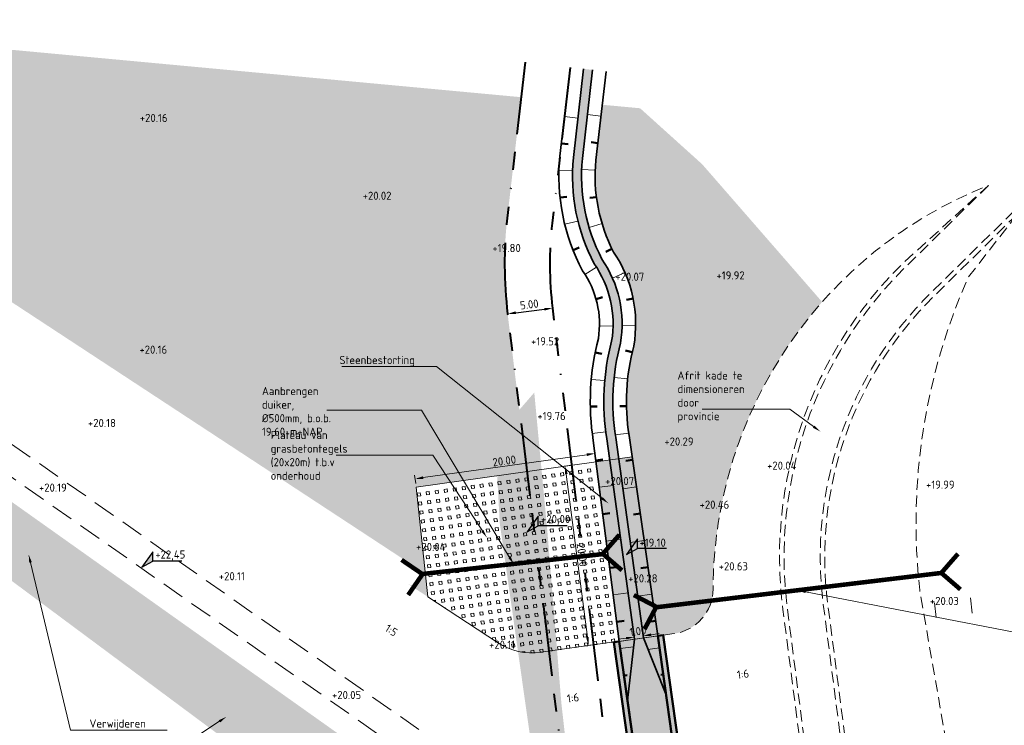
# Model space of a CAD drawing. Header units: metres. Extents: x 155514 to 155815, y 376837 to 377152.
# Tile 5 of 6: x 155603 to 155712, y 377031 to 377109. Entities that reach past the tile are written whole.
import ezdxf
from ezdxf import colors
from ezdxf.entities.mleader import LeaderData, LeaderLine
from ezdxf.enums import TextEntityAlignment as Align
from ezdxf.math import Vec2, Vec3

# ---------------------------------------------------------------- set-up
doc = ezdxf.new("R2010")
doc.units = ezdxf.units.M
doc.linetypes.add('DASHED2', pattern=[0.375, 0.25, -0.125])
doc.linetypes.add('VH-RIJWIELPADBAND', pattern=[20, 8, -2, 2, -2, 0, -2, 2, -2])
doc.layers.add('bos_UIT', color=7, linetype='Continuous', true_color=0xff7575)
doc.layers.add('N-XX-GR-BEEK-BEGELEIDEND-BOS-G', color=7, linetype='Continuous', true_color=0x45a93d)
doc.layers.add('C_Duiker_Nog aan te leggen_L', color=7, linetype='Continuous')
for name, color, linetype, lineweight, true_color in [('Meest waarschijnlijk tracé', 150, 'Continuous', 18, 0x007fff), ('V-WE-AM-AS_WATERGANG_SLOOT-G', 1, 'DASHED2', 18, 0xff0000), ('X-XX-AL-T25-Bestaande', 7, 'Continuous', 25, 0x848484)]:
    doc.layers.add(name, color=color, linetype=linetype, lineweight=lineweight, true_color=true_color)
for name, color, linetype, lineweight in [('N-WE-GW-SCOOP-PROVINCIE-GD', 90, 'Continuous', 50), ('N-XX-BC-BETONVORM-G', 50, 'Continuous', 50), ('N-XX-BC-BETONVORM-V', 254, 'Continuous', 18), ('N-XX-GW-TALUD-G-UIT', 90, 'Continuous', 35), ('N-XX-GW-TALUDARCERING-S', 90, 'Continuous', 25), ('N-XX-GW-TALUDARCERING_KORT-G', 90, 'Continuous', 50), ('N-XX-GW-TALUDARCERING_LANG-G', 90, 'Continuous', 18), ('N-XX-VH-KANTOPSLUITING_RIJWIELPADBAND-G', 10, 'VH-RIJWIELPADBAND', 35), ('N-XX-VH-VERHARDING_BESTORTING-A-500', 252, 'Continuous', 18), ('N-XX-VH-VERHARDING_GRASBETONSTEEN-A-200', 72, 'Continuous', 18), ('N-XX-VH-VERHARDING_GRASBETONSTEEN-O', 70, 'Continuous', 18), ('X-XX-AL-AANPIJLING-M', 7, 'Continuous', 18), ('X-XX-AL-AANPIJLING-T18', 10, 'Continuous', 18), ('X-XX-AL-HOOGTELABEL-S', 7, 'Continuous', 25), ('X-XX-AL-HULPLIJN-G', 7, 'Continuous', 18)]:
    doc.layers.add(name, color=color, linetype=linetype, lineweight=lineweight)
doc.styles.add('NLCS-ISO', font='NLCS-ISO.ttf')
doc.styles.add('NLCS-ISO-ANNOTATIEF-T18', font='NLCS-ISO.ttf', dxfattribs={"height": 1.8})
doc.styles.add('NLCS-ISO-M200-T18', font='NLCS-ISO.ttf', dxfattribs={"height": 0.36})
doc.dimstyles.new('NLCS-M200-T18-PIJL_L2_H1', dxfattribs={"dimscale": 0.2, "dimtxt": 2.5, "dimasz": 1.8, "dimexe": 2, "dimexo": 2, "dimgap": 0.7, "dimtad": 1, "dimzin": 0, "dimdsep": 46, "dimtxsty": 'NLCS-ISO-M200-T18', "dimcen": 2.5, "dimdle": 2, "dimclrd": 256, "dimclre": 256, "dimclrt": 10, "dimadec": 1, "dimazin": 0, "dimtfac": 1, "dimtdec": 3, "dimtofl": 0, "dimtmove": 0, "dimatfit": 3, "dimfxl": 2, "dimfxlon": 1, "dimtfillclr": 256, "dimtolj": 1, "dimtzin": 0, "dimlwd": -1, "dimlwe": -1, "dimarcsym": 0})

# ---------------------------------------------------------------- blocks, each defined once
blk = doc.blocks.new('SAL-HOOGTELABEL_02-SO')
for p, q in [((2.460741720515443, 3.435148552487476), (0, 0)), ((2.460741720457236, 1.312415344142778), (2.460741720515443, 3.435148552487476)), ((0, 0), (2.460741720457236, 1.312415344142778)), ((8.837532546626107, 1.312415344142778), (2.460741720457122, 1.312415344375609))]:
    blk.add_line(p, q)
blk.add_solid([(2.460741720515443, 3.435148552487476), (0, 0), (2.460741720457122, 1.312415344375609)])
at = {"style": 'NLCS-ISO'}
blk.add_attdef('...', text='', height=1.8, dxfattribs=at).set_placement((5.772751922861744, 2.615252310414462), align=Align.MIDDLE)
blk = doc.blocks.new('*D21')
at = {"layer": 'Defpoints', "color": 0, "transparency": 16777216}
for p in [(155663.2502884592, 377059.5787972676), (155666.6546897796, 377060.0187780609), (155669.2182240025, 377040.1831410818)]:
    blk.add_point(p, dxfattribs=at)
at = {"layer": 'X-XX-AL-AANPIJLING-M', "transparency": 16777216}
for p, q in [((155664.2420403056, 377059.7069701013), (155662.8535877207, 377059.5275281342)), ((155665.6984671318, 377040.6357369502), (155663.3656440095, 377058.6862206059)), ((155666.8055745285, 377039.8713331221), (155665.4171219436, 377039.691891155))]:
    blk.add_line(p, q, dxfattribs=at)
for points in [[(155663.5144067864, 377058.7054465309), (155663.2168812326, 377058.6669946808), (155663.2502884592, 377059.5787972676)], [(155665.8472299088, 377040.6549628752), (155665.5497043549, 377040.6165110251), (155665.8138226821, 377039.7431602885)]]:
    blk.add_solid(points, dxfattribs=at)
at = {"layer": 'X-XX-AL-AANPIJLING-M', "color": 10, "transparency": 16777216, "insert": (155665.1171891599, 377049.73660075), "char_height": 0.9, "attachment_point": 5, "rotation": 277.36402009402, "style": 'NLCS-ISO-ANNOTATIEF-T18'}
blk.add_mtext('\\A1;20.00', dxfattribs=at)
blk = doc.blocks.new('*D23')
at = {"layer": 'Defpoints', "color": 0, "transparency": 16777216}
for p in [(155666.5232372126, 377060.9543258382), (155666.6546897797, 377060.0187780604), (155646.7797026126, 377057.2261701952)]:
    blk.add_point(p, dxfattribs=at)
at = {"layer": 'X-XX-AL-AANPIJLING-M', "transparency": 16777216}
for p, q in [((155666.5990330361, 377060.4148870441), (155666.4675804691, 377061.3504348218)), ((155647.5394952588, 377058.2869456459), (155665.6319919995, 377060.8290981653)), ((155646.7240458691, 377057.6222791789), (155646.5925933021, 377058.5578269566))]:
    blk.add_line(p, q, dxfattribs=at)
for points in [[(155665.6111207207, 377060.9776390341), (155665.6528632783, 377060.6805572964), (155666.5232372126, 377060.9543258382)], [(155647.5186239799, 377058.4354865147), (155647.5603665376, 377058.138404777), (155646.6482500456, 377058.161717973)]]:
    blk.add_solid(points, dxfattribs=at)
at = {"layer": 'X-XX-AL-AANPIJLING-M', "color": 10, "transparency": 16777216, "insert": (155656.5036499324, 377060.1422826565), "char_height": 0.9, "attachment_point": 5, "rotation": 7.99819236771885, "style": 'NLCS-ISO-ANNOTATIEF-T18'}
blk.add_mtext('\\A1;20.00', dxfattribs=at)
blk = doc.blocks.new('*D50')
at = {"layer": 'Defpoints', "color": 0, "transparency": 16777216}
for p in [(155670.8651047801, 377040.6519597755), (155670.8973507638, 377040.4185174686), (155671.8879455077, 377040.5553508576)]:
    blk.add_point(p, dxfattribs=at)
at = {"layer": 'X-XX-AL-AANPIJLING-M', "transparency": 16777216}
for p, q in [((155670.8651047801, 377040.6519597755), (155670.8103714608, 377041.048197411)), ((155671.855699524, 377040.7887931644), (155671.8009662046, 377041.1850307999)), ((155672.7472342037, 377040.911943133), (155673.6387688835, 377041.0350931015)), ((155669.9735701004, 377040.528809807), (155669.0820354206, 377040.4056598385))]:
    blk.add_line(p, q, dxfattribs=at)
for points in [[(155669.9530451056, 377040.6773989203), (155669.9940950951, 377040.3802206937), (155670.8651047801, 377040.6519597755)], [(155672.726709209, 377041.0605322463), (155672.7677591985, 377040.7633540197), (155671.855699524, 377040.7887931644)]]:
    blk.add_solid(points, dxfattribs=at)
at = {"layer": 'X-XX-AL-AANPIJLING-M', "color": 10, "transparency": 16777216, "insert": (155671.279670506, 377041.3048269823), "char_height": 0.9, "attachment_point": 5, "rotation": 7.864644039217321, "style": 'NLCS-ISO-ANNOTATIEF-T18'}
blk.add_mtext('\\A1;1.00', dxfattribs=at)
blk = doc.blocks.new('*D37')
at = {"layer": 'Defpoints', "color": 0, "transparency": 16777216}
for p in [(155661.8386867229, 377077.0235180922), (155661.8386867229, 377077.0235180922), (155656.8754456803, 377076.4183417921)]:
    blk.add_point(p, dxfattribs=at)
at = {"layer": 'X-XX-AL-AANPIJLING-M', "transparency": 16777216}
for p, q in [((155661.8386867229, 377077.0235180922), (155661.7418585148, 377077.817636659)), ((155656.8754456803, 377076.4183417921), (155656.7786174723, 377077.2124603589))]:
    blk.add_line(p, q, dxfattribs=at)
at = {"layer": 'X-XX-AL-AANPIJLING-M', "lineweight": -2, "transparency": 16777216}
blk.add_line((155657.768829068, 377076.5272735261), (155660.9453033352, 377076.9145863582), dxfattribs=at)
at = {"layer": 'X-XX-AL-AANPIJLING-M', "transparency": 16777216}
for points in [[(155657.750673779, 377076.6761707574), (155657.786984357, 377076.3783762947), (155656.8754456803, 377076.4183417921)], [(155660.9271480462, 377077.0634835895), (155660.9634586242, 377076.7656891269), (155661.8386867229, 377077.0235180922)]]:
    blk.add_solid(points, dxfattribs=at)
at = {"layer": 'X-XX-AL-AANPIJLING-M', "color": 10, "transparency": 16777216, "insert": (155659.2687104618, 377077.4455631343), "char_height": 0.9, "attachment_point": 5, "rotation": 6.951854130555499, "style": 'NLCS-ISO-ANNOTATIEF-T18'}
blk.add_mtext('\\A1;5.00', dxfattribs=at)
blk = doc.blocks.new('*U35')
at = {"layer": 'N-XX-GW-TALUDARCERING_KORT-G'}
for p, q in [((155662.8196995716, 377095.2478196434), (155663.5647918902, 377095.1621608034)), ((155662.6734089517, 377089.2652378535), (155663.4191551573, 377089.3450037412)), ((155664.1047330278, 377083.4572331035), (155664.8021473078, 377083.7331195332)), ((155666.6520468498, 377078.0449733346), (155667.3740340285, 377078.2480361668)), ((155666.5511869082, 377072.1268847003), (155667.28680735, 377071.9807253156)), ((155666.020644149, 377066.1619657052), (155666.77051283, 377066.1759999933)), ((155666.6316146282, 377060.197322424), (155667.384984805, 377060.2946883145)), ((155667.4006611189, 377054.2468125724), (155668.18002361, 377054.3475377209)), ((155668.1697076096, 377048.2963027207), (155668.9750624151, 377048.4003871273)), ((155668.9387541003, 377042.345792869), (155669.7701012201, 377042.4532365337)), ((155669.7496845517, 377036.4009320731), (155670.1036817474, 377036.450674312))]:
    blk.add_line(p, q, dxfattribs=at)
at = {"layer": 'N-XX-GW-TALUDARCERING_LANG-G'}
for p, q in [((155663.1623349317, 377098.2281889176), (155664.6525195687, 377098.0568712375)), ((155662.556463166, 377092.2606759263), (155664.0558534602, 377092.2179120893)), ((155663.1926517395, 377086.3128299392), (155664.649077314, 377086.6717513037)), ((155665.4299241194, 377080.7729325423), (155666.694226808, 377081.5801120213)), ((155667.0311200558, 377075.0799018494), (155668.5308242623, 377075.0501143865)), ((155666.1255676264, 377069.1586871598), (155667.6196693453, 377069.0257960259)), ((155666.2376261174, 377063.1712689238), (155667.7257089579, 377063.3599736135)), ((155667.0161378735, 377057.2220674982), (155668.5488705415, 377057.4201585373)), ((155667.7851843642, 377051.2715576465), (155669.3699016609, 377051.4763672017)), ((155668.554230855, 377045.3210477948), (155670.1909327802, 377045.5325758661)), ((155669.3322378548, 377039.3717464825), (155670.8021314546, 377039.5782899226))]:
    blk.add_line(p, q, dxfattribs=at)
blk = doc.blocks.new('*U36')
at = {"layer": 'N-XX-GW-TALUDARCERING_KORT-G'}
for p, q in [((155666.8516493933, 377095.2965576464), (155666.1065570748, 377095.3822164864)), ((155666.6944609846, 377089.3180647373), (155665.9505161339, 377089.2229539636)), ((155668.4132602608, 377083.5978159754), (155667.740102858, 377083.2671210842)), ((155670.7485718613, 377078.1113355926), (155670.0135983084, 377077.9619572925)), ((155670.6515412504, 377072.1636299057), (155669.9214704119, 377072.3353755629)), ((155670.0204070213, 377066.2127127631), (155669.2705528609, 377066.1979229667)), ((155670.6962581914, 377060.2557015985), (155669.9463665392, 377060.1478698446)), ((155671.5502528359, 377054.3167881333), (155670.7838702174, 377054.2065850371)), ((155672.4042474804, 377048.3778746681), (155671.6213738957, 377048.2653002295)), ((155673.258242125, 377042.4389612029), (155672.4588775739, 377042.324015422)), ((155674.098472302, 377036.4980910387), (155673.8227849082, 377036.4593525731))]:
    blk.add_line(p, q, dxfattribs=at)
at = {"layer": 'N-XX-GW-TALUDARCERING_LANG-G'}
for p, q in [((155667.1942847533, 377098.2769269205), (155665.7041001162, 377098.4482446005)), ((155666.5602929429, 377092.3116685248), (155665.0613520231, 377092.3680255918)), ((155667.3177422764, 377086.3869923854), (155665.8811913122, 377085.9553428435)), ((155669.8461571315, 377080.9665476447), (155668.4715156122, 377080.366247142)), ((155671.032317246, 377075.1303832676), (155669.5324032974, 377075.1464502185)), ((155670.1491939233, 377069.2079806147), (155668.6575594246, 377069.3661783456)), ((155670.2672025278, 377063.2248527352), (155668.7829661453, 377063.007960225)), ((155671.1232555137, 377057.2862448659), (155669.606981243, 377057.0682100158)), ((155671.9772501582, 377051.3473314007), (155670.4279939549, 377051.1245538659)), ((155672.8312448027, 377045.4084179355), (155671.2490066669, 377045.1808977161)), ((155673.6810256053, 377039.4689054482), (155672.3963420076, 377039.2883869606))]:
    blk.add_line(p, q, dxfattribs=at)

msp = doc.modelspace()

# ---------------------------------------------------------------- hatches: boundary and pattern name
at = {"layer": 'bos_UIT', "transparency": 33554508}
h = msp.add_hatch(color=256, dxfattribs=at)
h.dxf.hatch_style = 1
edge = h.paths.add_edge_path()
edge.add_line((155662.817, 377033.348), (155661.28, 377052.226))
edge.add_line((155661.28, 377052.226), (155659.822, 377067.699))
edge.add_line((155659.822, 377067.699), (155658.1710664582, 377065.7897167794))
edge.add_line((155658.1710664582, 377065.7897167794), (155659.0037364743, 377058.9430707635))
edge.add_line((155659.0037364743, 377058.9430707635), (155655.7216811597, 377058.4823997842))
edge.add_line((155655.7216811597, 377058.4823997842), (155656.003, 377053.271))
edge.add_line((155656.003, 377053.271), (155659.467, 377028.884))
edge.add_line((155659.467, 377028.884), (155660.463, 377018.555))
edge.add_line((155660.463, 377018.555), (155660.23, 377014.93))
edge.add_line((155660.23, 377014.93), (155659.698, 377014.652))
edge.add_line((155659.698, 377014.652), (155562.288, 377083.845))
edge.add_line((155562.288, 377083.845), (155555.446, 377087.016))
edge.add_line((155555.446, 377087.016), (155554.15, 377087.191))
edge.add_line((155554.15, 377087.191), (155553.021, 377087.085))
edge.add_line((155553.021, 377087.085), (155549.447, 377086.752))
edge.add_line((155549.447, 377086.752), (155548.8666074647, 377086.3904679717))
edge.add_line((155548.8666074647, 377086.3904679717), (155656.2955594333, 377006.5398466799))
edge.add_arc((155662.2610260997, 377014.565630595), 9.99999999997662, 233.3770308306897, 277.9985996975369)
edge.add_line((155663.6525150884, 377004.6629158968), (155666.0249069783, 377004.9962747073))
edge.add_line((155666.0249069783, 377004.9962747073), (155662.817, 377033.348))
at = {"layer": 'N-XX-BC-BETONVORM-V', "transparency": 33554687}
h = msp.add_hatch(color=256, dxfattribs=at)
h.dxf.hatch_style = 1
h.paths.add_polyline_path([(155673.4108115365, 377006.0341118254), (155678.8771100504, 377006.8022137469), (155674.0907466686, 377040.8649992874), (155668.6244481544, 377040.0968973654), (155670.1757790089, 377029.0566469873), (155670.0353576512, 377029.0369155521), (155670.0910172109, 377028.6408069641), (155670.2314385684, 377028.6605383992)])
at = {"layer": 'N-XX-GR-BEEK-BEGELEIDEND-BOS-G', "true_color": 0xb0d85f, "transparency": 33554508}
h = msp.add_hatch(color=63, dxfattribs=at)
h.dxf.hatch_style = 1
edge = h.paths.add_edge_path()
edge.add_line((155674.0907466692, 377040.8649992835), (155675.2840661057, 377041.031897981))
edge.add_arc((155674.5915025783, 377045.9837012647), 4.999999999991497, 277.9617920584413, 359.8760547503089)
edge.add_arc((155727.7069862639, 377045.8541061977), 48.1156419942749, 170.8045711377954, 179.858558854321, ccw=False)
edge.add_arc((155727.7069864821, 377045.8541075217), 48.11564199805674, 138.5244173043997, 170.804572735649, ccw=False)
edge.add_line((155691.6569173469, 377077.7211362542), (155678.3898206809, 377092.955750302))
edge.add_line((155678.3898206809, 377092.955750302), (155671.5264412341, 377099.1462507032))
edge.add_line((155671.5264412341, 377099.1462507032), (155667.3390269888, 377099.5359484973))
edge.add_line((155667.3390269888, 377099.5359484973), (155666.6356209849, 377093.4174625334))
edge.add_arc((155684.7582831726, 377091.6274618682), 18.21084806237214, 174.3591120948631, 207.4090084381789)
edge.add_arc((155656.8301652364, 377075.2825163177), 14.2029669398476, -9.882854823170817, 34.0953143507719, ccw=False)
edge.add_arc((155693.9425081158, 377066.6845417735), 23.92675370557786, 165.0804106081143, 188.9497598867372)
edge.add_line((155670.3070594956, 377062.9622962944), (155673.4965295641, 377040.7818448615))
edge.add_line((155673.4965295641, 377040.7818448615), (155674.0907466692, 377040.8649992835))
edge = h.paths.add_edge_path()
edge.add_arc((155646.394898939, 377047.3843812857), 1.000000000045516, 236.7147241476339, 416.7147242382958)
edge.add_line((155646.9437069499, 377048.2203297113), (155561.3322396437, 377104.4250639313))
edge.add_line((155561.3322396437, 377104.4250639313), (155566.0492180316, 377108.7629522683))
edge.add_line((155566.0492180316, 377108.7629522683), (155566.2461551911, 377108.944062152))
edge.add_line((155566.2461551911, 377108.944062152), (155658.375646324, 377100.3701171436))
edge.add_line((155658.375646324, 377100.3701171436), (155656.8390759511, 377087.0044588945))
edge.add_arc((155701.544615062, 377081.8649284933), 44.99999999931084, 173.4418357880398, 186.9518541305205)
edge.add_line((155656.8754456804, 377076.418341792), (155659.0060632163, 377058.9444777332))
edge.add_line((155659.0060632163, 377058.9444777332), (155646.7797026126, 377057.2261701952))
edge.add_line((155646.7797026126, 377057.2261701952), (155648.0485172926, 377045.1025192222))
edge.add_line((155648.0485172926, 377045.1025192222), (155645.8460909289, 377046.5484328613))
at = {"layer": 'N-XX-VH-VERHARDING_BESTORTING-A-500'}
h = msp.add_hatch(dxfattribs=at)
h.set_pattern_fill('AVH-BESTORTING_02-SO', color=256, scale=0.1, pattern_type=2)
h.set_pattern_definition([(228.0128, (155667.376972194, 377061.0190987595), (-7.999998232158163, -9.00000134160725), [0.134536, -13.319088]), (184.9697, (155667.286972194, 377060.9190987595), (12.00000105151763, 0.9999913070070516), [0.230868, -22.855925]), (132.5104, (155667.056972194, 377060.8990987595), (9.999990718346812, -11.0000086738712), [0.162788, -16.116032]), (267.2737, (155666.666972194, 377060.6490987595), (0.9999960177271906, 20.00000029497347), [0.210238, -20.813558]), (292.8337, (155666.656972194, 377060.4390987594), (-5.00000990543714, 11.99999641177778), [0.206155, -20.409373]), (357.2737, (155666.736972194, 377060.2490987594), (-20.00000029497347, 0.9999960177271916), [0.210238, -20.813558]), (37.6942, (155666.946972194, 377060.2390987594), (-13.00000734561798, -9.999990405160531), [0.278029, -27.524849]), (72.2553, (155667.166972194, 377060.4090987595), (7.00001076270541, 21.99999623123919), [0.262488, -25.986321]), (121.4296, (155667.246972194, 377060.6590987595), (-8.000008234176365, 12.99999503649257), [0.21095, -20.884073]), (175.2364, (155667.136972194, 377060.8390987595), (11.00000094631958, -0.9999915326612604), [0.240832, -11.800763]), (222.3974, (155666.896972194, 377060.8590987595), (-12.00000735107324, -10.99999208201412), [0.311448, -30.833375]), (138.8141, (155667.656972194, 377060.6390987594), (-7.000002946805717, 5.999997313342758), [0.106301, -10.523844]), (171.4692, (155667.576972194, 377060.7090987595), (12.99999828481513, -2.000007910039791), [0.202237, -20.021511]), (225, (155667.376972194, 377060.7390987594), (-1.776356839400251e-16, -1.000000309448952), [0.141421, -1.272792]), (203.1986, (155667.306972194, 377060.8590987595), (4.999999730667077, 2.000001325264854), [0.076158, -7.539615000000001]), (291.8014, (155667.236972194, 377060.8290987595), (-0.9999999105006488, 3.00000027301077), [0.107703, -5.277462]), (30.9638, (155667.276972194, 377060.7290987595), (2.999998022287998, 2.000002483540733), [0.174929, -5.656023]), (161.5651, (155667.426972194, 377060.8190987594), (2.000000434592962, -0.9999984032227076), [0.126491, -3.035787]), (16.38950000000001, (155666.656972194, 377060.8290987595), (10.00000219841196, 2.99999270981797), [0.1772, -17.542845]), (70.3462, (155666.826972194, 377060.8790987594), (-3.999995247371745, -11.00000213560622), [0.148661, -14.717408]), (293.1986, (155667.426972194, 377061.0190987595), (-2.000001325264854, 4.999999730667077), [0.152315, -7.463458]), (343.6105, (155667.486972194, 377060.8790987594), (-10.00000219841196, 2.999992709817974), [0.1772, -17.542845]), (339.444, (155666.656972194, 377060.2090987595), (-5.000001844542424, 1.999995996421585), [0.17088, -8.373124]), (294.7751, (155666.816972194, 377060.1490987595), (-4.99999218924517, 11.00000342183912), [0.143178, -14.174643]), (66.80140000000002, (155667.436972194, 377060.0190987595), (2.000001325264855, 4.999999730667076), [0.152315, -7.463458]), (17.354, (155667.496972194, 377060.1590987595), (-13.00000201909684, -3.999994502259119), [0.1676309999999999, -16.595424]), (69.444, (155666.946972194, 377060.0190987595), (-1.999995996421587, -5.000001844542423), [0.08544000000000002, -8.458564]), (101.3099, (155667.376972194, 377060.0190987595), (-0.9999976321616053, 4.000000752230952), [0.05099000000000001, -5.048029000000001]), (165.9638, (155667.366972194, 377060.0690987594), (3.000000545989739, -0.9999980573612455), [0.206155, -3.91695]), (186.009, (155667.166972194, 377060.1190987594), (9.99999975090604, 0.9999993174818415), [0.19105, -18.913923]), (303.6901, (155667.276972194, 377060.6390987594), (-1.000001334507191, 1.999999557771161), [0.144222, -3.461329]), (353.1572, (155667.356972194, 377060.5190987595), (16.99999936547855, -2.000007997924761), [0.251794, -24.927563]), (60.94540000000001, (155667.606972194, 377060.4890987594), (-4.000000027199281, -7.000000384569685), [0.102956, -10.192674]), (90, (155667.656972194, 377060.5790987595), (-1, 1), [0.06, -0.9400000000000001]), (120.2564, (155667.146972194, 377060.1490987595), (3.999994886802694, -7.000002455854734), [0.138924, -13.75352]), (48.01280000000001, (155667.076972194, 377060.2690987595), (7.999998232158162, 9.000001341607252), [0.269072, -13.184552]), (0, (155667.256972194, 377060.4690987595), (1, 1), [0.26, -0.7400000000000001]), (325.3048, (155667.516972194, 377060.4690987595), (-9.999994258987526, 7.000008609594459), [0.158114, -15.653274]), (254.0546, (155667.646972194, 377060.3790987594), (-0.9999998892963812, -4.000000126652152), [0.145602, -7.134508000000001]), (207.646, (155667.606972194, 377060.2390987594), (-18.99999580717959, -10.00000771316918), [0.237065, -23.469474]), (175.4261, (155667.396972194, 377060.1290987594), (-13.00000055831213, 0.9999948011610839), [0.2507989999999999, -24.829074])])
h.paths.add_polyline_path([(155666.6546907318, 377060.0187706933), (155670.6477616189, 377060.5929600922), (155673.4965778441, 377040.7815091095), (155669.218580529, 377040.1803824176), (155666.656972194, 377060.0190987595)])
at = {"layer": 'N-XX-VH-VERHARDING_GRASBETONSTEEN-A-200'}
h = msp.add_hatch(dxfattribs=at)
h.set_pattern_fill('AVH-GRASBETONSTEEN_04', color=256, scale=0.5, angle=8, pattern_type=2)
h.set_pattern_definition([(7.999999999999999, (155666.597444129, 377060.0113796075), (-0.1391731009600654, 0.9902680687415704), [0.33333335, -0.66666665]), (7.999999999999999, (155666.551053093, 377060.3414689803), (-0.1391731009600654, 0.9902680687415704), [0.33333335, -0.66666665]), (97.99999999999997, (155666.597444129, 377060.0113796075), (-0.9902680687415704, -0.1391731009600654), [0.33333335, -0.66666665]), (97.99999999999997, (155666.9275335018, 377060.0577706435), (-0.9902680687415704, -0.1391731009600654), [0.33333335, -0.66666665])])
edge = h.paths.add_edge_path()
edge.add_line((155666.6546897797, 377060.0187780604), (155646.7797026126, 377057.2261701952))
edge.add_line((155646.7797026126, 377057.2261701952), (155648.0485172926, 377045.1025192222))
edge.add_line((155648.0485172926, 377045.1025192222), (155655.7488002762, 377040.0472109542))
edge.add_arc((155659.5904563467, 377045.8988499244), 7.000000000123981, 236.714724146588, 278.0000212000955)
edge.add_line((155660.5646706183, 377038.9669738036), (155669.2182240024, 377040.1831410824))
edge.add_line((155669.2182240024, 377040.1831410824), (155666.6546897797, 377060.0187780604))

# ---------------------------------------------------------------- linework, layer by layer
at = {"layer": 'C_Duiker_Nog aan te leggen_L', "const_width": 0.5}
for points in [[(155669.5163347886, 377048.0367659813), (155667.4007330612, 377049.8608298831), (155669.2421414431, 377051.9761878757)], [(155645.8794294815, 377045.3100089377), (155647.4640622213, 377047.6104260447), (155645.1469278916, 377049.1904300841)], [(155706.9472711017, 377045.9229490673), (155704.8316693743, 377047.747012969), (155706.6730777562, 377049.8623709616)], [(155672.0148808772, 377041.5311588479), (155673.3194465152, 377044.0011969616), (155670.8333476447, 377045.2992095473)]]:
    msp.add_lwpolyline(points, dxfattribs=at)
at = {"layer": 'C_Duiker_Nog aan te leggen_L', "ltscale": 0.3, "const_width": 0.5}
for points in [[(155647.3661211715, 377047.622556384), (155667.6597616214, 377049.8608298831)], [(155673.0456538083, 377043.9173587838), (155704.8316693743, 377047.747012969)]]:
    msp.add_lwpolyline(points, dxfattribs=at)
at = {"layer": 'Meest waarschijnlijk tracé', "linetype": 'Continuous', "const_width": 1}
msp.add_lwpolyline([(155669.6984470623, 376872.3080985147, 0.1350863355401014), (155675.2004728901, 376880.1409863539, -0.1179399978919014), (155680.6762394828, 376889.3034594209, 0.06272271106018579), (155686.0665324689, 376896.4207617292, 0.2029322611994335), (155688.1269919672, 376913.159282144, -0.1080489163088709), (155687.4041034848, 376924.6765383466, 0.1838662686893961), (155686.3938781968, 376929.3909676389, -0.2188057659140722), (155685.1081369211, 376938.2616594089, 0.2002423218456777), (155684.0078915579, 376948.3740426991, -0.0472551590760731), (155681.2854662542, 376954.6516632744, -0.1579994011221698), (155681.2663710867, 376968.8543880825, 0.2323280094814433), (155679.9988156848, 376977.5656808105, -0.04070056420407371), (155675.9137086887, 376984.9585543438, -0.1747316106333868), (155675.1084212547, 376997.2827545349, 0.07857333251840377), (155676.1688033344, 377005.9672327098), (155668.3284007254, 377062.6703095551), (155668.3284007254, 377062.6703095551, -0.1034318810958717), (155668.8659950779, 377073.2697565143, 0.194844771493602), (155666.8738059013, 377082.213437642, -0.1469933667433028), (155664.6469272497, 377093.6303953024), (155665.7752240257, 377103.4447385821)], format="xyb", dxfattribs=at)
at = {"layer": 'N-WE-GW-SCOOP-PROVINCIE-GD', "linetype": 'DASHED2', "lineweight": 18, "ltscale": 10, "flags": 128}
for points in [[(155552.9045141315, 377096.4493781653), (155652.0222079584, 377026.9425624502, 0.1823092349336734), (155665.7943106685, 377023.8475830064), (155689.449173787, 377027.1714676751)], [(155551.3074902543, 377093.9051720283), (155650.335139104, 377024.4615008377, 0.1828298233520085), (155666.2117573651, 377020.8767685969), (155689.8327575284, 377024.1958949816)]]:
    msp.add_lwpolyline(points, format="xyb", dxfattribs=at)
at = {"layer": 'N-WE-GW-SCOOP-PROVINCIE-GD', "linetype": 'DASHED2', "lineweight": 18, "ltscale": 5, "flags": 128}
for points in [[(155674.0907466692, 377040.8649992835), (155675.2840661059, 377041.031897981, 0.3733795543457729), (155679.5914876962, 377045.9715020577, -0.3073146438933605), (155710.0503815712, 377090.6130095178), (155710.0503815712, 377090.6130095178)], [(155710.0503815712, 377090.6130095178), (155700.5291016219, 377081.9436703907, 0.2345554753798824), (155687.3187359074, 377043.6979053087), (155698.3993512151, 376957.7422904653), (155704.0827483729, 376888.1712870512, 0.3266123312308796), (155734.9661460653, 376852.450030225), (155769.0480522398, 376844.594723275), (155814.3338333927, 376837.2559124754)], [(155710.0503815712, 377090.6130095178), (155700.8729279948, 377081.5805199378, 0.2344987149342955), (155687.8146324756, 377043.7618317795), (155698.8967405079, 376957.7946374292), (155704.58108828, 376888.2119974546, 0.3266123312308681), (155735.0784435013, 376852.9372563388), (155769.1442974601, 376845.0856491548), (155814.4138176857, 376837.7494735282)], [(155712.8562035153, 377087.7621564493), (155703.6787499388, 377078.7296668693, 0.2344987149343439), (155691.781805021, 377044.2732435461), (155702.8758548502, 376958.2134131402), (155708.5678075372, 376888.5376806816, 0.3266123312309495), (155735.9768229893, 376856.8350652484), (155769.9142592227, 376849.0130561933), (155815.053692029, 376841.697961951)], [(155713.2069312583, 377087.4057998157), (155704.0294776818, 377078.3733102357, 0.2344987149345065), (155692.2777009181, 377044.337175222), (155703.373244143, 376958.265760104), (155709.0661474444, 376888.5783910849, 0.3266123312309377), (155736.0891204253, 376857.3222913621), (155770.010504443, 376849.5039820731), (155815.1336763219, 376842.1915230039)], [(155713.2069312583, 377087.4057998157), (155707.7952850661, 377080.4059398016, 0.1332494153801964), (155702.4442930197, 377045.8266872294), (155707.0028552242, 377019.6816462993), (155714.2404691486, 376958.3379174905, -0.02356729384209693), (155719.1785959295, 376888.2258362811, 0.3427682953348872), (155737.0020738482, 376866.3478288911), (155775.4716642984, 376857.3909752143), (155815.1336763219, 376842.1915230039)]]:
    msp.add_lwpolyline(points, format="xyb", dxfattribs=at)
at = {"layer": 'N-XX-BC-BETONVORM-G'}
for points in [[(155678.2829471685, 377006.7187244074), (155678.8771100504, 377006.8022137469), (155674.0907466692, 377040.8649992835), (155673.4965837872, 377040.7815099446), (155675.0479146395, 377029.7412595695), (155675.1885331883, 377029.7610187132), (155675.2441927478, 377029.3649101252), (155675.103574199, 377029.3451509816)], [(155669.2186110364, 377040.1803867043), (155668.6244481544, 377040.0968973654), (155670.1757790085, 377029.0566469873), (155670.0353576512, 377029.0369155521), (155670.0910172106, 377028.640806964), (155670.2314385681, 377028.6605383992), (155673.4108115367, 377006.0341118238), (155674.0049744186, 377006.1176011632), (155670.82560145, 377028.7440277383), (155670.6851800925, 377028.7242963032), (155670.6295205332, 377029.1204048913), (155670.7699418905, 377029.1401363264)]]:
    msp.add_lwpolyline(points, close=True, dxfattribs=at)
msp.add_lwpolyline([(155674.0049744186, 377006.1176011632), (155672.4325918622, 377017.3076687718), (155672.2921705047, 377017.2879373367), (155672.2365109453, 377017.6840459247), (155672.3769323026, 377017.7037773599), (155669.2186110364, 377040.1803867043)], dxfattribs=at)
at = {"layer": 'N-XX-GW-TALUD-G-UIT', "linetype": 'Continuous'}
for points in [[(155670.5123370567, 377030.9734150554), (155669.2186247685, 377040.1802889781), (155666.3496768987, 377062.3788202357, -0.1023884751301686), (155666.9071228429, 377073.6839358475, 0.195508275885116), (155665.1638811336, 377081.1689160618, -0.1486424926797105), (155662.6583196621, 377093.8440774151), (155663.7883111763, 377103.6731621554)], [(155670.1388993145, 377033.6519445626), (155670.8966948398, 377040.4232659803), (155667.8337283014, 377062.5973755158, -0.1031672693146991), (155668.3765243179, 377073.3743687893, 0.1949993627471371), (155666.4455424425, 377081.9536438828, -0.1474155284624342), (155664.149767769, 377093.6837498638), (155665.2784958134, 377103.5018444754)], [(155674.4168720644, 377034.2530678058), (155671.8879455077, 377040.5553508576), (155668.8230749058, 377062.743237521, -0.1037001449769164), (155669.3553106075, 377073.1644742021, 0.1946963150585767), (155667.3025669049, 377082.4723812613, -0.1465632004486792), (155665.1440920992, 377093.5770874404), (155666.2719522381, 377103.3876326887)], [(155674.7903098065, 377031.5745382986), (155673.4968434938, 377040.7796617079), (155670.3070594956, 377062.9622962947, -0.1045279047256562), (155670.8223705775, 377072.8448002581, 0.1942813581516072), (155668.5917321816, 377083.2442872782, -0.1452154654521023), (155666.635620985, 377093.4174625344), (155667.7621368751, 377103.2163150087)]]:
    msp.add_lwpolyline(points, format="xyb", dxfattribs=at)
at = {"layer": 'N-XX-GW-TALUD-G-UIT', "linetype": 'DASHED2', "lineweight": 18, "ltscale": 10, "flags": 128}
for points in [[(155708.0434340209, 377044.9999189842), (155708.2441823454, 377043.2984396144)], [(155704.0820550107, 377044.4374260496), (155704.2717357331, 377042.8297521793)]]:
    msp.add_lwpolyline(points, dxfattribs=at)
at = {"layer": 'N-XX-VH-KANTOPSLUITING_RIJWIELPADBAND-G', "lineweight": 40, "flags": 128}
for points in [[(155658.8210290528, 377104.2442210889), (155656.8390759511, 377087.0044588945, 0.05901695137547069), (155656.8754456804, 377076.4183417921), (155674.6938765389, 376930.2837900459, -0.220534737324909), (155657.8682677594, 376878.2572236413, -0.220534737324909)], [(155663.7883111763, 377103.6731621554), (155661.8063580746, 377086.4333999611, 0.0590169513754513), (155661.8386867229, 377077.0235180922), (155679.6571175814, 376930.888966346, -0.2205347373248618), (155661.5372312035, 376874.8603563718)]]:
    msp.add_lwpolyline(points, format="xyb", dxfattribs=at)
at = {"layer": 'N-XX-VH-VERHARDING_GRASBETONSTEEN-O'}
msp.add_lwpolyline([(155666.6546897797, 377060.0187780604), (155646.7797026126, 377057.2261701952), (155648.0485172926, 377045.1025192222), (155655.7488002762, 377040.0472109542, 0.1821152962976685), (155660.5646706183, 377038.9669738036), (155669.2182240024, 377040.1831410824)], format="xyb", close=True, dxfattribs=at)
at = {"layer": 'V-WE-AM-AS_WATERGANG_SLOOT-G', "linetype": 'ByBlock', "ltscale": 10, "const_width": 1.5, "flags": 128}
for points in [[(155601.2808923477, 377051.8031972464), (155604.6357625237, 377049.6411000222)], [(155605.2094787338, 377047.246277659), (155604.539, 377049.958), (155607.2647290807, 377050.6182463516)]]:
    msp.add_lwpolyline(points, dxfattribs=at)
at = {"layer": 'V-WE-AM-AS_WATERGANG_SLOOT-G', "ltscale": 10, "const_width": 1, "flags": 128}
msp.add_lwpolyline([(155604.4895, 377049.747), (155659.474, 377009.936)], dxfattribs=at)
at = {"layer": 'X-XX-AL-HULPLIJN-G'}
for points in [[(155666.6546907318, 377060.0187706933), (155670.6477616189, 377060.5929600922), (155673.4965778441, 377040.7815091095), (155669.218580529, 377040.1803824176), (155666.656972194, 377060.0190987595)], [(155668.6244481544, 377040.0968973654), (155674.0907466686, 377040.8649992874), (155678.8771100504, 377006.8022137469), (155673.4108115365, 377006.0341118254), (155670.2314385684, 377028.6605383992), (155670.0910172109, 377028.6408069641), (155670.0353576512, 377029.0369155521), (155670.1757790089, 377029.0566469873), (155668.6244481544, 377040.0968973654)]]:
    msp.add_lwpolyline(points, close=True, dxfattribs=at)

# ---------------------------------------------------------------- block references
at = {"layer": 'N-XX-GW-TALUDARCERING-S'}
for name in ['*U36', '*U35']:
    msp.add_blockref(name, (0, 0), dxfattribs=at)
at = {"layer": 'X-XX-AL-HOOGTELABEL-S', "xscale": 0.5, "yscale": 0.5, "zscale": 0.5}
for p, values in [((155659.0243920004, 377052.305264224), {'...': ' +20,00'}), ((155670.0238055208, 377049.7924485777), {'...': '+19.10'}), ((155616.4154479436, 377048.3781351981), {'...': ' +22,45'})]:
    msp.add_blockref('SAL-HOOGTELABEL_02-SO', p, dxfattribs=at).add_auto_attribs(values)

# ---------------------------------------------------------------- texts
at = {"layer": 'X-XX-AL-T25-Bestaande', "linetype": 'Continuous', "lineweight": 25, "char_height": 0.8999999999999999, "attachment_point": 5, "style": 'NLCS-ISO'}
for s, insert in [('{\\fNLCS-ISO|b0|i0|c0|p11;+20.16}', (155617.7353032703, 377098.0776024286, 20.157098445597)), ('{\\fNLCS-ISO|b0|i0|c0|p11;+20.02}', (155642.438342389, 377089.4676186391, 20.02143551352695)), ('{\\fNLCS-ISO|b0|i0|c0|p11;+19.80}', (155656.758488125, 377083.6854716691, 19.8040729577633)), ('{\\fNLCS-ISO|b0|i0|c0|p11;+20.07}', (155670.384066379, 377080.5120598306, 20.07115953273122)), ('{\\fNLCS-ISO|b0|i0|c0|p11;+19.92}', (155681.5300250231, 377080.6572369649, 19.91897829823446)), ('{\\fNLCS-ISO|b0|i0|c0|p11;+19.52}', (155661.0217899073, 377073.3707698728, 19.52148682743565)), ('{\\fNLCS-ISO|b0|i0|c0|p11;+20.16}', (155617.6914646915, 377072.4462676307, 20.16023929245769)), ('{\\fNLCS-ISO|b0|i0|c0|p11;+20.18}', (155612.010258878, 377064.3323799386, 20.18085045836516)), ('{\\fNLCS-ISO|b0|i0|c0|p11;+19.76}', (155661.7327968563, 377065.1045797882, 19.76212267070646)), ('{\\fNLCS-ISO|b0|i0|c0|p11;+20.29}', (155675.8186801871, 377062.2838682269, 20.28506625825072)), ('{\\fNLCS-ISO|b0|i0|c0|p11;+20.04}', (155687.1893115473, 377059.6154590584, 20.03846656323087)), ('{\\fNLCS-ISO|b0|i0|c0|p11;+20.07}', (155669.2620727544, 377057.908959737, 20.07207615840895)), ('{\\fNLCS-ISO|b0|i0|c0|p11;+20.19}', (155606.5879746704, 377057.1830740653, 20.19458411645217)), ('{\\fNLCS-ISO|b0|i0|c0|p11;+19.99}', (155704.7206331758, 377057.5090546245, 19.9915988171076)), ('{\\fNLCS-ISO|b0|i0|c0|p11;+20.46}', (155679.7408630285, 377055.3037872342, 20.45788710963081)), ('{\\fNLCS-ISO|b0|i0|c0|p11;+20.04}', (155648.3770998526, 377050.6296179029, 20.03710164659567)), ('{\\fNLCS-ISO|b0|i0|c0|p11;+20.63}', (155681.8302073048, 377048.4841000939, 20.62958060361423)), ('{\\fNLCS-ISO|b0|i0|c0|p11;+20.11}', (155626.3769831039, 377047.3867347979, 20.10548420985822)), ('{\\fNLCS-ISO|b0|i0|c0|p11;+20.28}', (155671.8279995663, 377047.146257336, 20.27530331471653)), ('{\\fNLCS-ISO|b0|i0|c0|p11;+20.03}', (155705.1713485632, 377044.6479637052, 20.03252064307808)), ('{\\fNLCS-ISO|b0|i0|c0|p11;+20.11}', (155656.2611942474, 377039.8063508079, 20.11415338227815)), ('{\\fNLCS-ISO|b0|i0|c0|p11;+20.05}', (155639.0668816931, 377034.2513214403, 20.05198347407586))]:
    msp.add_mtext(s, dxfattribs=dict(at, insert=insert))
at = {"layer": 'X-XX-AL-T25-Bestaande', "color": 0, "linetype": 'Continuous', "lineweight": 25, "attachment_point": 5, "style": 'NLCS-ISO'}
for s, insert, char_height, rotation in [('1:5', (155644.0157313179, 377041.4042260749), 0.8999999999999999, 327.5916834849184), ('1:6', (155682.9029994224, 377036.5612756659), 0.8999999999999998, 7.634142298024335), ('1:6', (155664.1041231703, 377033.9277263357), 0.8999999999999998, 7.634142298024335)]:
    msp.add_mtext(s, dxfattribs=dict(at, insert=insert, char_height=char_height, rotation=rotation))

# ---------------------------------------------------------------- dimensions: what is measured, and where the dimension line sits
at = {"layer": 'X-XX-AL-AANPIJLING-M'}
dim = msp.add_aligned_dim(p1=(155656.8754456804, 377076.4183417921), p2=(155661.8386867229, 377077.0235180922), distance=0, dimstyle='NLCS-M200-T18-PIJL_L2_H1', override={"dimscale": 0, "dimtxt": 1.8, "dimasz": 1.8, "dimexe": 1.6, "dimexo": 1.6, "dimgap": 0.5599999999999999, "dimtxsty": 'NLCS-ISO-ANNOTATIEF-T18', "dimcen": 2, "dimlwd": 65534}, dxfattribs=at)
dim.commit()
dim.dimension.update_dxf_attribs({"geometry": '*D37', "text_midpoint": (155659.2687104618, 377077.4455631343)})
for p1, p2, distance, picture, middle in [((155646.7797026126, 377057.2261701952), (155666.6546897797, 377060.0187780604), 0.9447377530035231, '*D23', (155656.5036499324, 377060.1422826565)), ((155669.2182240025, 377040.1831410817), (155666.6546897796, 377060.0187780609), 3.4327148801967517, '*D21', (155665.1171891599, 377049.73660075))]:
    dim = msp.add_aligned_dim(p1=p1, p2=p2, distance=distance, text='20.00', dimstyle='NLCS-M200-T18-PIJL_L2_H1', override={"dimscale": 0, "dimtxt": 1.8, "dimasz": 1.8, "dimexe": 0.8, "dimexo": 0.8, "dimgap": 0.28, "dimtxsty": 'NLCS-ISO-ANNOTATIEF-T18', "dimcen": 1}, dxfattribs=at)
    dim.commit()
    dim.dimension.update_dxf_attribs({"geometry": picture, "text_midpoint": middle})
dim = msp.add_linear_dim(base=(155670.8651047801, 377040.6519597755), p1=(155671.8879455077, 377040.5553508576), p2=(155670.8973507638, 377040.4185174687), angle=187.8646440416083, dimstyle='NLCS-M200-T18-PIJL_L2_H1', override={"dimscale": 0, "dimtxt": 1.8, "dimasz": 1.8, "dimexe": 0.8, "dimexo": 0.8, "dimgap": 0.28, "dimtxsty": 'NLCS-ISO-ANNOTATIEF-T18', "dimcen": 1}, dxfattribs=at)
dim.commit()
dim.dimension.update_dxf_attribs({"geometry": '*D50', "text_midpoint": (155671.3604021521, 377040.72037647), "dimtype": 129})

# ---------------------------------------------------------------- leaders
at = {"layer": 'X-XX-AL-AANPIJLING-T18'}
ml = msp.add_multileader_mtext('Standard', dxfattribs=at)
ml.set_content('Steenbestorting', color=10, style='NLCS-ISO-ANNOTATIEF-T18')
ml.set_leader_properties(color=256, lineweight=-1)
ml.build(insert=Vec2(0, 0))
ml.multileader.update_dxf_attribs({"text_left_attachment_type": 5, "text_right_attachment_type": 5, "dogleg_length": 1.8, "arrow_head_size": 0.8999999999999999, "scale": 0.5})
ctx = ml.context
ctx.base_point, ctx.scale, ctx.char_height, ctx.arrow_head_size, ctx.landing_gap_size, ctx.plane_origin = Vec3(155637.8173317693, 377070.5801097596), 0.5, 0.9000000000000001, 0.8999999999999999, 0.4500000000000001, Vec3(155668.0200213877, 377055.442949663)
ctx.left_attachment, ctx.right_attachment = 5, 5
notes = []
notes.append((ctx, [(1, (1, 1, 0), (155649.0015648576, 377070.5801097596), (-1, 0), 1.644233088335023, [(0, [(155668.0200213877, 377055.442949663)], 0, [])])]))
ctx.mtext.insert, ctx.mtext.width, ctx.mtext.defined_height, ctx.mtext.flow_direction = Vec3(155638.2673317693, 377071.7501097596), 16.58941287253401, 1.626888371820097, 5
ml = msp.add_multileader_mtext('Standard', dxfattribs=at)
ml.set_content('Afrit kade te dimensioneren door provincie ', color=10, style='NLCS-ISO-ANNOTATIEF-T18')
ml.set_leader_properties(color=256, lineweight=-1)
ml.build(insert=Vec2(0, 0))
ml.multileader.update_dxf_attribs({"text_left_attachment_type": 5, "text_right_attachment_type": 5, "dogleg_length": 1.8, "arrow_head_size": 0.8999999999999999, "scale": 0.5})
ctx = ml.context
ctx.base_point, ctx.scale, ctx.char_height, ctx.arrow_head_size, ctx.landing_gap_size, ctx.plane_origin = Vec3(155675.2047702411, 377065.8701955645), 0.5, 0.9000000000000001, 0.8999999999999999, 0.4500000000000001, Vec3(155694.2503577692, 377059.9518135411)
ctx.left_attachment, ctx.right_attachment = 5, 5
notes.append((ctx, [(1, (1, 1, 0), (155688.0990033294, 377065.8701955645), (-1, 0), 1.644233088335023, [(0, [(155691.4379962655, 377063.3906443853)], 0, [])])]))
ctx.mtext.insert, ctx.mtext.width, ctx.mtext.defined_height, ctx.mtext.flow_direction = Vec3(155675.6547702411, 377070.0401955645), 15.12051273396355, 1.626888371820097, 5
ml = msp.add_multileader_mtext('Standard', dxfattribs=at)
ml.set_content('Aanbrengen duiker, %%C500mm, b.o.b. 19,60 m+NAP', color=10, style='NLCS-ISO-ANNOTATIEF-T18')
ml.set_leader_properties(color=256, lineweight=-1)
ml.build(insert=Vec2(0, 0))
ml.multileader.update_dxf_attribs({"text_left_attachment_type": 5, "text_right_attachment_type": 5, "dogleg_length": 1.8, "arrow_head_size": 0.8999999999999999, "scale": 0.5})
ctx = ml.context
ctx.base_point, ctx.scale, ctx.char_height, ctx.arrow_head_size, ctx.landing_gap_size, ctx.plane_origin = Vec3(155629.2546588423, 377065.7349315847), 0.5, 0.9000000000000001, 0.8999999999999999, 0.4500000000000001, Vec3(155657.5583332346, 377048.693570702)
ctx.left_attachment, ctx.right_attachment = 5, 5
notes.append((ctx, [(1, (1, 1, 0), (155647.3688919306, 377065.7349315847), (-1, 0), 1.644233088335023, [(0, [(155657.5583332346, 377048.693570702)], 0, [])])]))
ctx.mtext.insert, ctx.mtext.width, ctx.mtext.defined_height, ctx.mtext.flow_direction = Vec3(155629.7046588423, 377068.3149315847), 16.58941287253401, 1.626888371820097, 5
ml = msp.add_multileader_mtext('Standard', dxfattribs=at)
ml.set_content('Plateau van grasbetontegels (20x20m) t.b.v onderhoud ', color=10, style='NLCS-ISO-ANNOTATIEF-T18')
ml.set_leader_properties(color=256, lineweight=-1)
ml.build(insert=Vec2(0, 0))
ml.multileader.update_dxf_attribs({"text_left_attachment_type": 5, "text_right_attachment_type": 5, "dogleg_length": 1.8, "arrow_head_size": 0.8999999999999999, "scale": 0.5})
ctx = ml.context
ctx.base_point, ctx.scale, ctx.char_height, ctx.arrow_head_size, ctx.landing_gap_size, ctx.plane_origin = Vec3(155630.2233916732, 377060.7812288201), 0.5, 0.9000000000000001, 0.8999999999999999, 0.4500000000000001, Vec3(155654.5806703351, 377055.6179035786)
ctx.left_attachment, ctx.right_attachment = 5, 5
notes.append((ctx, [(1, (1, 1, 0), (155648.6076247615, 377060.7812288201), (-1, 0), 1.644233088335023, [(0, [(155654.5806703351, 377051.6521884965)], 0, [])])]))
ctx.mtext.insert, ctx.mtext.width, ctx.mtext.defined_height, ctx.mtext.flow_direction = Vec3(155630.6733916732, 377063.4512288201), 17.04117546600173, 1.626888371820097, 5
ml = msp.add_multileader_mtext('Standard', dxfattribs=at)
ml.set_content('Verwijderen duiker', color=10, style='NLCS-ISO-ANNOTATIEF-T18')
ml.set_leader_properties(color=256, lineweight=-1)
ml.build(insert=Vec2(0, 0))
ml.multileader.update_dxf_attribs({"text_left_attachment_type": 5, "text_right_attachment_type": 5, "dogleg_length": 1.8, "arrow_head_size": 0.8999999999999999, "scale": 0.5})
ctx = ml.context
ctx.base_point, ctx.scale, ctx.char_height, ctx.arrow_head_size, ctx.landing_gap_size, ctx.plane_origin = Vec3(155610.1834333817, 377030.3717988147), 0.5, 0.9000000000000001, 0.8999999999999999, 0.4500000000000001, Vec3(155598.4815121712, 377059.2682844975)
ctx.left_attachment, ctx.right_attachment = 5, 5
notes.append((ctx, [(0, (1, 1, 0), (155608.5392002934, 377030.3717988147), (1, 0), 1.644233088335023, [(0, [(155603.9121968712, 377049.7723277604)], 0, [])])]))
ctx.mtext.insert, ctx.mtext.width, ctx.mtext.defined_height, ctx.mtext.flow_direction = Vec3(155610.6334333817, 377031.5417988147), 17.04117546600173, 1.626888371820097, 5
ml = msp.add_multileader_mtext('Standard', dxfattribs=at)
ml.set_content('Aanbrengen duiker, %%C500mm, b.o.b. 19,00 m+NAP', color=10, style='NLCS-ISO-ANNOTATIEF-T18')
ml.set_leader_properties(color=256, lineweight=-1)
ml.build(insert=Vec2(0, 0))
ml.multileader.update_dxf_attribs({"text_left_attachment_type": 5, "text_right_attachment_type": 5, "dogleg_length": 1.8, "arrow_head_size": 0.8999999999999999, "scale": 0.5})
ctx = ml.context
ctx.base_point, ctx.scale, ctx.char_height, ctx.arrow_head_size, ctx.landing_gap_size, ctx.plane_origin = Vec3(155716.5402580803, 377040.7958552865), 0.5, 0.9000000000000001, 0.8999999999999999, 0.4500000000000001, Vec3(155688.6292278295, 377052.7600569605)
ctx.left_attachment, ctx.right_attachment = 5, 5
notes.append((ctx, [(0, (1, 1, 0), (155714.896024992, 377040.7958552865), (1, 0), 1.644233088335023, [(0, [(155688.9386615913, 377045.8321858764)], 0, [])])]))
ctx.mtext.insert, ctx.mtext.width, ctx.mtext.defined_height, ctx.mtext.flow_direction = Vec3(155716.9902580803, 377043.3758552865), 15.84115736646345, 1.626888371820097, 5
ml = msp.add_multileader_mtext('Standard', dxfattribs=at)
ml.set_content('Te kappen bos', color=10, style='NLCS-ISO-ANNOTATIEF-T18')
ml.set_leader_properties(color=256, lineweight=-1)
ml.build(insert=Vec2(0, 0))
ml.multileader.update_dxf_attribs({"text_left_attachment_type": 5, "text_right_attachment_type": 5, "dogleg_length": 1.8, "arrow_head_size": 0.8999999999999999, "scale": 0.5})
ctx = ml.context
ctx.base_point, ctx.scale, ctx.char_height, ctx.arrow_head_size, ctx.landing_gap_size, ctx.plane_origin = Vec3(155609.0537816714, 377027.7583965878), 0.5, 0.9000000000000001, 0.8999999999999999, 0.4500000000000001, Vec3(155621.2878334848, 377040.3720520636)
ctx.left_attachment, ctx.right_attachment = 5, 5
notes.append((ctx, [(1, (1, 1, 0), (155619.5180147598, 377027.7583965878), (-1, 0), 1.644233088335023, [(0, [(155625.7646487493, 377031.8259162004)], 0, [])])]))
ctx.mtext.insert, ctx.mtext.width, ctx.mtext.defined_height, ctx.mtext.flow_direction = Vec3(155609.5037816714, 377028.9283965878), 17.04117546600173, 1.626888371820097, 5
for ctx, leaders in notes:
    for number, flags, end, landing, length, lines in leaders:
        leader = LeaderData()
        leader.index, (leader.has_last_leader_line, leader.has_dogleg_vector, leader.attachment_direction) = number, flags
        leader.last_leader_point, leader.dogleg_vector, leader.dogleg_length = Vec3(end), Vec3(landing), length
        for number, points, colour, breaks in lines:
            line = LeaderLine()
            line.index, line.vertices, line.color, line.breaks = number, Vec3.list(points), colors.encode_raw_color(colour), breaks
            leader.lines.append(line)
        ctx.leaders.append(leader)

doc.saveas('drawing.dxf')
